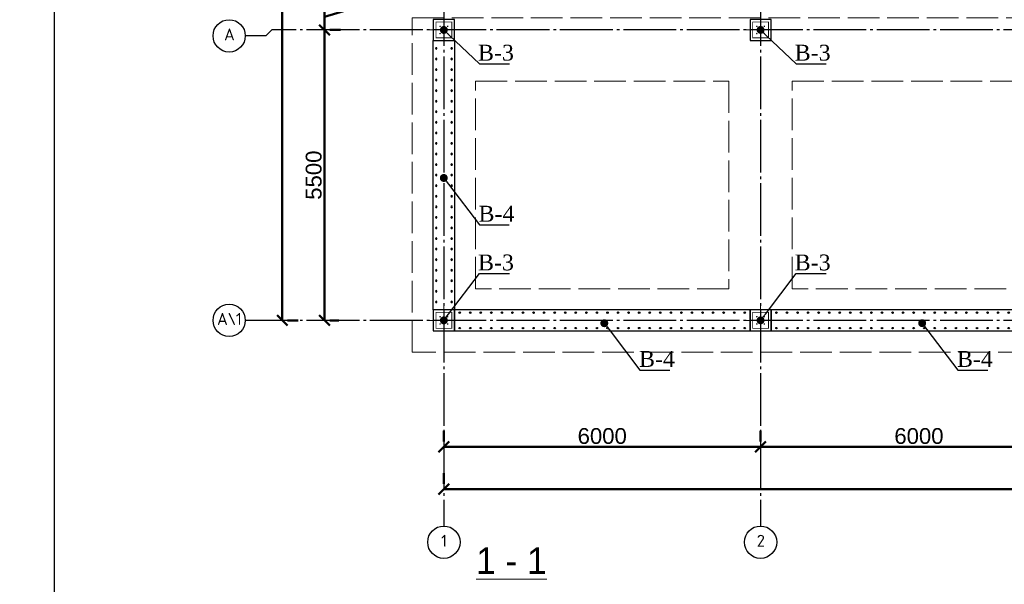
# Model space of a CAD drawing. Header units: millimetres. Extents: x -33345 to 4712671, y -3392 to 121473.
# Tile 162 of 256: x 899429 to 918082, y 59599 to 70292. Entities that reach past the tile are written whole.
import ezdxf
from ezdxf import colors
from ezdxf.entities.mleader import LeaderData, LeaderLine
from ezdxf.enums import TextEntityAlignment as Align
from ezdxf.math import Vec2, Vec3

# ---------------------------------------------------------------- set-up
doc = ezdxf.new("R2010")
doc.units = ezdxf.units.MM
for name, pattern in [('ACAD_ISO02W100', [15, 12, -3]), ('CENTER2', [28.575, 19.05, -3.175, 3.175, -3.175]), ('ГОСТ 2.303 5', [24, 20, -1.5, 1, -1.5])]:
    doc.linetypes.add(name, pattern=pattern)
doc.layers.add('00-Axes', color=1, linetype='CENTER2')
doc.layers.add('HA', color=9, linetype='Continuous')
for name, color, linetype, lineweight in [('ACO-текст', 7, 'Continuous', 20), ('Lina', 7, 'Continuous', 20), ('армирование', 150, 'Continuous', 50), ('КЖ Текст', 250, 'Continuous', 15)]:
    doc.layers.add(name, color=color, linetype=linetype, lineweight=lineweight)
doc.styles.add('ISO', font='isocpeui.ttf')
doc.styles.add('ISOCPEUR_1.00', font='isocpeui.ttf')
doc.styles.get("Standard").update_dxf_attribs({"font": 'arial.ttf'})
doc.styles.add('Times New Roman', font='times.ttf')
doc.styles.add('X-U-RW-01$0$StyleROMANS', font='GOTHIC.TTF')
doc.dimstyles.new('ISO-25$0', dxfattribs={"dimtxt": 300, "dimasz": 200, "dimexe": 100, "dimexo": 300, "dimgap": 50, "dimtad": 1, "dimdec": 0, "dimtxsty": 'Standard', "dimblk": 'OBLIQUE', "dimcen": 250, "dimadec": 0, "dimazin": 0, "dimtfac": 1, "dimtdec": 0, "dimtmove": 0, "dimatfit": 3, "dimldrblk": 'OBLIQUE', "dimfxl": 1.25, "dimarcsym": 0})

# ---------------------------------------------------------------- blocks, each defined once
blk = doc.blocks.new('_Oblique')
at = {"color": 0, "linetype": 'ByBlock', "lineweight": -2}
blk.add_line((-0.5, -0.5), (0.5, 0.5), dxfattribs=at)
blk = doc.blocks.new('*D266')
at = {"color": 0, "lineweight": -2, "transparency": 16777216}
for p, q in [((-17273, -4026), (-17273, -4226)), ((-11273, -4026), (-11273, -4226)), ((-17273, -4326), (-11273, -4326))]:
    blk.add_line(p, q, dxfattribs=at)
at = {"layer": 'Defpoints', "color": 0, "lineweight": 30, "transparency": 16777216}
for p in [(-17273, -4326), (-11273, -4326), (-11273, -4326)]:
    blk.add_point(p, dxfattribs=at)
at = {"color": 0, "lineweight": -2, "transparency": 16777216, "xscale": 200, "yscale": 200, "zscale": 200, "rotation": 180}
blk.add_blockref('_Oblique', (-17273, -4326), dxfattribs=at)
at = {"color": 0, "lineweight": -2, "transparency": 16777216, "xscale": 200, "yscale": 200, "zscale": 200}
blk.add_blockref('_Oblique', (-11273, -4326), dxfattribs=at)
at = {"color": 0, "lineweight": 0, "transparency": 16777216, "insert": (-14273, -4123), "char_height": 300, "attachment_point": 5}
blk.add_mtext('6000', dxfattribs=at)
blk = doc.blocks.new('*D267')
at = {"color": 0, "lineweight": -2, "transparency": 16777216}
for p, q in [((-11273, -4026), (-11273, -4226)), ((-5273, -4026), (-5273, -4226)), ((-11273, -4326), (-5273, -4326))]:
    blk.add_line(p, q, dxfattribs=at)
at = {"layer": 'Defpoints', "color": 0, "lineweight": 30, "transparency": 16777216}
for p in [(-11273, -4326), (-5273, -4326), (-5273, -4326)]:
    blk.add_point(p, dxfattribs=at)
at = {"color": 0, "lineweight": -2, "transparency": 16777216, "xscale": 200, "yscale": 200, "zscale": 200, "rotation": 180}
blk.add_blockref('_Oblique', (-11273, -4326), dxfattribs=at)
at = {"color": 0, "lineweight": -2, "transparency": 16777216, "xscale": 200, "yscale": 200, "zscale": 200}
blk.add_blockref('_Oblique', (-5273, -4326), dxfattribs=at)
at = {"color": 0, "lineweight": 0, "transparency": 16777216, "insert": (-8273, -4123), "char_height": 300, "attachment_point": 5}
blk.add_mtext('6000', dxfattribs=at)
blk = doc.blocks.new('*D276')
at = {"color": 0, "lineweight": -2, "transparency": 16777216}
for p, q in [((-17273, -4826), (-17273, -5026)), ((42127, -4826), (42127, -5026)), ((42127, -5126), (-17273, -5126))]:
    blk.add_line(p, q, dxfattribs=at)
at = {"layer": 'Defpoints', "color": 0, "lineweight": 30, "transparency": 16777216}
for p in [(-17273, -5126), (-17273, -5126), (42127, -5126)]:
    blk.add_point(p, dxfattribs=at)
at = {"color": 0, "lineweight": -2, "transparency": 16777216, "xscale": 200, "yscale": 200, "zscale": 200, "rotation": 180}
blk.add_blockref('_Oblique', (-17273, -5126), dxfattribs=at)
at = {"color": 0, "lineweight": -2, "transparency": 16777216, "xscale": 200, "yscale": 200, "zscale": 200}
blk.add_blockref('_Oblique', (42127, -5126), dxfattribs=at)
at = {"color": 0, "lineweight": 0, "transparency": 16777216, "insert": (12427, -4923), "char_height": 300, "attachment_point": 5}
blk.add_mtext('59400', dxfattribs=at)
blk = doc.blocks.new('*D278')
at = {"color": 0, "lineweight": -2, "transparency": 16777216}
for p, q in [((-20334, 16069), (-20334, -1931)), ((-20034, 16069), (-20234, 16069)), ((-20034, -1931), (-20234, -1931))]:
    blk.add_line(p, q, dxfattribs=at)
at = {"layer": 'Defpoints', "color": 0, "lineweight": 30, "transparency": 16777216}
for p in [(-20334, 16069), (-20334, -1931), (-20334, -1931)]:
    blk.add_point(p, dxfattribs=at)
at = {"color": 0, "lineweight": -2, "transparency": 16777216, "xscale": 200, "yscale": 200, "zscale": 200}
for p, rotation in [((-20334, 16069), 90), ((-20334, -1931), 270)]:
    blk.add_blockref('_Oblique', p, dxfattribs=dict(at, rotation=rotation))
at = {"color": 0, "lineweight": 0, "transparency": 16777216, "insert": (-20538, 7069), "char_height": 300, "attachment_point": 5, "rotation": 90}
blk.add_mtext('18000', dxfattribs=at)
blk = doc.blocks.new('*D281')
at = {"color": 0, "lineweight": -2, "transparency": 16777216}
for p, q in [((-19534, 3569), (-19534, -1931)), ((-19234, 3569), (-19434, 3569)), ((-19263, -1931), (-19434, -1931))]:
    blk.add_line(p, q, dxfattribs=at)
at = {"layer": 'Defpoints', "color": 0, "lineweight": 30, "transparency": 16777216}
for p in [(-19534, 3569), (-19563, -1931), (-19534, -1931)]:
    blk.add_point(p, dxfattribs=at)
at = {"color": 0, "lineweight": -2, "transparency": 16777216, "xscale": 200, "yscale": 200, "zscale": 200}
for p, rotation in [((-19534, 3569), 90), ((-19534, -1931), 270)]:
    blk.add_blockref('_Oblique', p, dxfattribs=dict(at, rotation=rotation))
at = {"color": 0, "lineweight": 0, "transparency": 16777216, "insert": (-19738, 819), "char_height": 300, "attachment_point": 5, "rotation": 90}
blk.add_mtext('5500', dxfattribs=at)
blk = doc.blocks.new('*D279')
at = {"color": 0, "lineweight": -2, "transparency": 16777216}
for p, q in [((-18899, 4010), (-18899, 4772)), ((-19533, 3569), (-19533, 4069)), ((-19533, 3819), (-18899, 4010)), ((-19233, 4069), (-19433, 4069)), ((-19234, 3569), (-19433, 3569))]:
    blk.add_line(p, q, dxfattribs=at)
at = {"layer": 'Defpoints', "color": 0, "lineweight": 30, "transparency": 16777216}
for p in [(-19533, 4069), (-19533, 4069), (-19534, 3569)]:
    blk.add_point(p, dxfattribs=at)
at = {"color": 0, "lineweight": -2, "transparency": 16777216, "xscale": 200, "yscale": 200, "zscale": 200}
for p, rotation in [((-19533, 4069), 90), ((-19533, 3569), 270)]:
    blk.add_blockref('_Oblique', p, dxfattribs=dict(at, rotation=rotation))
at = {"color": 0, "lineweight": 0, "transparency": 16777216, "insert": (-19102, 4391), "char_height": 300, "attachment_point": 5, "rotation": 90}
blk.add_mtext('500', dxfattribs=at)
blk = doc.blocks.new('column')
at = {"lineweight": 0}
for points in [[(-68, 56, -1), (-68, 86, -1)], [(68, 56, 1), (68, 86, 1)], [(-68, -56, 1), (-68, -86, 1)], [(68, -56, -1), (68, -86, -1)]]:
    blk.add_hatch(color=0, dxfattribs=at).paths.add_polyline_path(points)
at = {"color": 0, "lineweight": 0}
for p, q in [((0, 300), (0, -300)), ((300, 0), (-300, 0))]:
    blk.add_line(p, q, dxfattribs=at)
at = {"lineweight": 30}
blk.add_lwpolyline([(-200, 200), (200, 200), (200, -200), (-200, -200)], close=True, dxfattribs=at)
at = {"color": 0, "lineweight": 0, "const_width": 15}
blk.add_lwpolyline([(150, -150), (150, 150), (-150, 150), (-150, -150)], close=True, dxfattribs=at)
blk = doc.blocks.new('awe4tD')
at = {"layer": 'Lina', "lineweight": 30, "ltscale": 10}
blk.add_lwpolyline([(-44239515, 22734878), (-44312815, 22734878), (-44312815, 22775878), (-44239515, 22775878)], close=True, dxfattribs=at)
blk = doc.blocks.new('_Dot')
at = {"color": 0, "linetype": 'ByBlock', "lineweight": -2}
blk.add_line((-0.5, 0), (-1, 0), dxfattribs=at)
at = {"color": 0, "linetype": 'ByBlock', "const_width": 0.5}
blk.add_lwpolyline([(-0.25, 0, 1), (0.25, 0, 1)], format="xyb", close=True, dxfattribs=at)
blk = doc.blocks.new('*U1083')
at = {"layer": 'армирование', "color": 1, "lineweight": 30, "ltscale": 4}
for centre in [(0, 146), (0, -146)]:
    blk.add_circle(centre, 13.5, dxfattribs=at)
blk = doc.blocks.new('*U1084')
at = {"color": 0, "linetype": 'ByBlock', "lineweight": -2, "transparency": 16777216}
for p in [(0, 0), (200, 0), (400, 0), (600, 0), (800, 0), (1000, 0), (1200, 0), (1400, 0), (1600, 0), (1800, 0), (2000, 0), (2200, 0), (2400, 0), (2600, 0), (2800, 0), (3000, 0), (3200, 0), (3400, 0), (3600, 0), (3800, 0), (4000, 0), (4200, 0), (4400, 0), (4600, 0), (4800, 0), (5000, 0), (5200, 0), (5400, 0)]:
    blk.add_blockref('*U1083', p, dxfattribs=at)
blk = doc.blocks.new('*U1085')
at = {"layer": 'армирование', "color": 1, "lineweight": 30, "ltscale": 4}
for centre in [(0, 146), (0, -146)]:
    blk.add_circle(centre, 13.5, dxfattribs=at)
blk = doc.blocks.new('*U1086')
at = {"color": 0, "linetype": 'ByBlock', "lineweight": -2, "transparency": 16777216}
for p in [(0, 0), (200, 0), (400, 0), (600, 0), (800, 0), (1000, 0), (1200, 0), (1400, 0), (1600, 0), (1800, 0), (2000, 0), (2200, 0), (2400, 0), (2600, 0), (2800, 0), (3000, 0), (3200, 0), (3400, 0), (3600, 0), (3800, 0), (4000, 0), (4200, 0), (4400, 0), (4600, 0), (4800, 0), (5000, 0), (5200, 0), (5400, 0)]:
    blk.add_blockref('*U1085', p, dxfattribs=at)
blk = doc.blocks.new('*U1091')
at = {"layer": 'армирование', "color": 1, "lineweight": 30, "ltscale": 4}
for centre in [(0, 146), (0, -146)]:
    blk.add_circle(centre, 13.5, dxfattribs=at)
blk = doc.blocks.new('*U1092')
at = {"color": 0, "linetype": 'ByBlock', "lineweight": -2, "transparency": 16777216}
for p in [(0, 0), (200, 0), (400, 0), (600, 0), (800, 0), (1000, 0), (1200, 0), (1400, 0), (1600, 0), (1800, 0), (2000, 0), (2200, 0), (2400, 0), (2600, 0), (2800, 0), (3000, 0), (3200, 0), (3400, 0), (3600, 0), (3800, 0), (4000, 0), (4200, 0), (4400, 0), (4600, 0), (4800, 0)]:
    blk.add_blockref('*U1091', p, dxfattribs=at)
blk = doc.blocks.new('gfffggfsre')
at = {"layer": '00-Axes', "color": 251, "linetype": 'ГОСТ 2.303 5', "ltscale": 50, "true_color": 0x636466}
for points in [[(-17273, 16269.4), (-17273, -5825.8)], [(-11273, 16269.4), (-11273, -5825.8)], [(42327, 3569.4), (-20533.9, 3569.4), (-20643.6, 3457.5), (-21034.5, 3457.5)], [(42327, -1930.6), (-21034.5, -1930.6)]]:
    blk.add_lwpolyline(points, dxfattribs=at)
at = {"layer": '00-Axes', "color": 219, "linetype": 'ByBlock', "ltscale": 100, "true_color": 0x642165}
for centre in [(-21340.4, 3457.5), (-21340.4, -1930.6), (-17273, -6131.8), (-11273, -6131.8)]:
    blk.add_circle(centre, 306, dxfattribs=at)
at = {"layer": '00-Axes', "color": 219, "linetype": 'ByBlock', "ltscale": 100, "true_color": 0x642165, "char_height": 226.059, "attachment_point": 1, "style": 'ISOCPEUR_1.00'}
for s, insert in [('\\pxqc;{\\fISOCPEUR|b0|i0|c204|p34;А}', (-21721.6, 3597.3)), ('\\pxqc;{\\fISOCPEUR|b0|i0|c204|p34;А\\\\1}', (-21721.6, -1790.8)), ('\\pxqc;{\\fISOCPEUR|b0|i0|c204|p34;1}', (-17654.2, -5991.9)), ('\\pxqc;{\\fISOCPEUR|b0|i0|c204|p34;2}', (-11654.2, -5991.9))]:
    blk.add_mtext_dynamic_manual_height_columns(s, width=772.479, gutter_width=706.4, heights=[0], dxfattribs=dict(at, insert=insert))
at = {"color": 18, "lineweight": 0, "true_color": 0x000000}
for base, p1, p2, picture, middle in [((-20334.5, -1930.6), (-20334.5, 16069.4), (-20334.5, -1930.6), '*D278', (-20537.6, 7069.4)), ((-19534.5, -1930.6), (-19534.5, 3569.4), (-19563.2, -1930.6), '*D281', (-19737.6, 819.4))]:
    dim = blk.add_linear_dim(base=base, p1=p1, p2=p2, angle=90, dimstyle='ISO-25$0', dxfattribs=at)
    dim.commit()
    dim.dimension.update_dxf_attribs({"geometry": picture, "text_midpoint": middle})
dim = blk.add_linear_dim(base=(-19533.2, 4069.4), p1=(-19534.5, 3569.4), p2=(-19533.2, 4069.4), angle=90, dimstyle='ISO-25$0', override={"dimtmove": 1}, dxfattribs=at)
dim.commit()
dim.dimension.update_dxf_attribs({"geometry": '*D279', "text_midpoint": (-19101.9, 4059.8)})
for base, p1, p2, picture, middle in [((-11273, -4325.8), (-17273, -4325.8), (-11273, -4325.8), '*D266', (-14273, -4122.6)), ((-5273, -4325.8), (-11273, -4325.8), (-5273, -4325.8), '*D267', (-8273, -4122.6)), ((-17273, -5125.8), (42127, -5125.8), (-17273, -5125.8), '*D276', (12427, -4922.6))]:
    dim = blk.add_linear_dim(base=base, p1=p1, p2=p2, dimstyle='ISO-25$0', dxfattribs=at)
    dim.commit()
    dim.dimension.update_dxf_attribs({"geometry": picture, "text_midpoint": middle})

msp = doc.modelspace()

# ---------------------------------------------------------------- linework, layer by layer
at = {"color": 5, "linetype": 'ACAD_ISO02W100', "lineweight": 15, "ltscale": 50}
for points in [[(906864.523, 70328.107), (926064.523, 70328.107), (926064.523, 67398.107), (926064.523, 67398.107), (926064.523, 63998.107), (906864.523, 63998.107)], [(908064.523, 69128.107), (912864.523, 69128.107), (912864.523, 65198.107), (908064.523, 65198.107)], [(914064.523, 69128.107), (918864.523, 69128.107), (918864.523, 65198.107), (914064.523, 65198.107)]]:
    msp.add_lwpolyline(points, close=True, dxfattribs=at)
at = {"layer": 'HA', "color": 250, "lineweight": 30, "ltscale": 100}
for points in [[(907264.523, 69898.107), (907664.523, 69898.107), (907664.523, 64798.107), (907264.523, 64798.107)], [(913264.523, 64798.107), (907664.523, 64798.107), (907664.523, 64398.107), (913264.523, 64398.107)], [(919264.523, 64798.107), (913664.523, 64798.107), (913664.523, 64398.107), (919264.523, 64398.107)]]:
    msp.add_lwpolyline(points, close=True, dxfattribs=at)

# ---------------------------------------------------------------- block references
msp.add_blockref('awe4tD', (45212903.28, -22689876.566))
at = {"color": 244, "lineweight": 50, "true_color": 0x991b1e}
msp.add_blockref('gfffggfsre', (924737.559, 66528.7), dxfattribs=at)
at = {"xscale": -1, "rotation": 270}
for p in [(907464.523, 70098.107), (913464.523, 70098.107), (907464.523, 64598.107), (913464.523, 64598.107)]:
    msp.add_blockref('column', p, dxfattribs=at)
at = {"color": 0, "lineweight": 13, "xscale": -1, "rotation": 90}
msp.add_blockref('*U1092', (907466.466, 69748.107), dxfattribs=at)
at = {"color": 0, "lineweight": 13}
for name, p in [('*U1086', (907764.523, 64598.107)), ('*U1084', (913764.523, 64598.107))]:
    msp.add_blockref(name, p, dxfattribs=at)

# ---------------------------------------------------------------- texts
at = {"insert": (351439.431, 62275.551), "char_height": 500, "width": 9875.6458, "attachment_point": 1, "style": 'ISO'}
msp.add_mtext('\\pi4343.31532;{\\LА-А\\P\\pi0;Армирование приямка. M 1:20}', dxfattribs=at)
at = {"layer": 'ACO-текст', "style": 'X-U-RW-01$0$StyleROMANS'}
msp.add_text('%%U1 - 1', height=500, dxfattribs=at).set_placement((908744.378, 59796.845), align=Align.CENTER)
at = {"layer": 'КЖ Текст', "color": 0, "insert": (830207.795, 51638.146), "char_height": 300, "width": 9524.17303, "attachment_point": 5, "style": 'X-U-RW-01$0$StyleROMANS'}
msp.add_mtext('\\pi-588.87,l600,t600;1.^IДанный лист читать совместно с л. \\P2.^IВязку поперечных стержней (хомутов) во всех пересечениях с рабочей арматурой проводить отожжённой стальной проволокой диаметром 0.8-1.2мм. \\P3.^IКонцы поперечных стержней (хомутов) заводить в тело бетона на длину не менее 50мм.\\P4.^IКонцы продольных стержней заанкеровать в торцевые колонны на длину 40d (d-длина арматурного стержня).\\P5.^IМарка стали для арматуры АIII и АI должно быть 25Г2С или 35ГС по ГОСТ 14098-91\\P{\\A1;\\C256;6.^IПосле распалубливания боковые и верхние поверхности фундамента, соприкасающиеся с грунтом, обклеить полиизолом выступающими снизу фундамента. }', dxfattribs=at)

# ---------------------------------------------------------------- leaders
ml = msp.add_multileader_mtext('Standard')
ml.set_content('\\pxt11;В-3', color=256, style='Times New Roman')
ml.set_leader_properties()
ml.set_arrow_properties(name='DOT')
ml.build(insert=Vec2(0, 0))
ml.multileader.update_dxf_attribs({"has_dogleg": 0, "text_left_attachment_type": 6, "text_right_attachment_type": 6, "dogleg_length": 0.36, "arrow_head_size": 150})
ctx = ml.context
ctx.base_point, ctx.char_height, ctx.arrow_head_size, ctx.plane_origin = Vec3(908139.276, 69457.702), 300, 150, Vec3(904529.503, 73707.522)
ctx.left_attachment, ctx.right_attachment, ctx.text_align_type = 6, 6, 1
notes = []
notes.append((ctx, [(0, (1, 1, 0), (908138.916, 69457.702), (1, 0), 0.36, [(1, [(907464.523, 70098.107)], 0, [])])]))
ctx.mtext.insert, ctx.mtext.width, ctx.mtext.alignment, ctx.mtext.flow_direction = Vec3(908451.442, 69817.702), 558.68226, 2, 5
ml = msp.add_multileader_mtext('Standard')
ml.set_content('\\pxt11;В-3', color=256, style='Times New Roman')
ml.set_leader_properties()
ml.set_arrow_properties(name='DOT')
ml.build(insert=Vec2(0, 0))
ml.multileader.update_dxf_attribs({"has_dogleg": 0, "text_left_attachment_type": 6, "text_right_attachment_type": 6, "dogleg_length": 0.36, "arrow_head_size": 150})
ctx = ml.context
ctx.base_point, ctx.char_height, ctx.arrow_head_size, ctx.plane_origin = Vec3(914139.276, 69457.702), 300, 150, Vec3(910529.503, 73707.522)
ctx.left_attachment, ctx.right_attachment, ctx.text_align_type = 6, 6, 1
notes.append((ctx, [(0, (1, 1, 0), (914138.916, 69457.702), (1, 0), 0.36, [(1, [(913464.523, 70098.107)], 0, [])])]))
ctx.mtext.insert, ctx.mtext.width, ctx.mtext.alignment, ctx.mtext.flow_direction = Vec3(914451.442, 69817.702), 558.68226, 2, 5
ml = msp.add_multileader_mtext('Standard')
ml.set_content('\\pxt11;В-4', color=256, style='Times New Roman')
ml.set_leader_properties()
ml.set_arrow_properties(name='DOT')
ml.build(insert=Vec2(0, 0))
ml.multileader.update_dxf_attribs({"has_dogleg": 0, "text_left_attachment_type": 6, "text_right_attachment_type": 6, "dogleg_length": 0.36, "arrow_head_size": 150})
ctx = ml.context
ctx.base_point, ctx.char_height, ctx.arrow_head_size, ctx.plane_origin = Vec3(908138.379, 66407.743), 300, 150, Vec3(904528.606, 70903.837)
ctx.left_attachment, ctx.right_attachment, ctx.text_align_type = 6, 6, 1
notes.append((ctx, [(0, (1, 1, 0), (908138.019, 66407.743), (1, 0), 0.36, [(1, [(907463.626, 67294.421)], 0, [])])]))
ctx.mtext.insert, ctx.mtext.width, ctx.mtext.alignment, ctx.mtext.flow_direction = Vec3(908461.251, 66767.743), 558.68226, 2, 5
ml = msp.add_multileader_mtext('Standard')
ml.set_content('\\pxt11;В-3', color=256, style='Times New Roman')
ml.set_leader_properties()
ml.set_arrow_properties(name='DOT')
ml.build(insert=Vec2(0, 0))
ml.multileader.update_dxf_attribs({"has_dogleg": 0, "text_left_attachment_type": 6, "text_right_attachment_type": 6, "dogleg_length": 0.36, "arrow_head_size": 150})
ctx = ml.context
ctx.base_point, ctx.char_height, ctx.arrow_head_size, ctx.plane_origin = Vec3(908139.276, 65484.786), 300, 150, Vec3(904529.503, 60988.692)
ctx.left_attachment, ctx.right_attachment, ctx.text_align_type = 6, 6, 1
notes.append((ctx, [(0, (1, 1, 0), (908138.916, 65484.786), (1, 0), 0.36, [(1, [(907464.523, 64598.107)], 0, [])])]))
ctx.mtext.insert, ctx.mtext.width, ctx.mtext.alignment, ctx.mtext.flow_direction = Vec3(908451.442, 65844.786), 558.68226, 2, 5
ml = msp.add_multileader_mtext('Standard')
ml.set_content('\\pxt11;В-3', color=256, style='Times New Roman')
ml.set_leader_properties()
ml.set_arrow_properties(name='DOT')
ml.build(insert=Vec2(0, 0))
ml.multileader.update_dxf_attribs({"has_dogleg": 0, "text_left_attachment_type": 6, "text_right_attachment_type": 6, "dogleg_length": 0.36, "arrow_head_size": 150})
ctx = ml.context
ctx.base_point, ctx.char_height, ctx.arrow_head_size, ctx.plane_origin = Vec3(914139.276, 65484.786), 300, 150, Vec3(910529.503, 60988.692)
ctx.left_attachment, ctx.right_attachment, ctx.text_align_type = 6, 6, 1
notes.append((ctx, [(0, (1, 1, 0), (914138.916, 65484.786), (1, 0), 0.36, [(1, [(913464.523, 64598.107)], 0, [])])]))
ctx.mtext.insert, ctx.mtext.width, ctx.mtext.alignment, ctx.mtext.flow_direction = Vec3(914451.442, 65844.786), 558.68226, 2, 5
ml = msp.add_multileader_mtext('Standard')
ml.set_content('\\pxt11;В-4', color=256, style='Times New Roman')
ml.set_leader_properties()
ml.set_arrow_properties(name='DOT')
ml.build(insert=Vec2(0, 0))
ml.multileader.update_dxf_attribs({"has_dogleg": 0, "text_left_attachment_type": 6, "text_right_attachment_type": 6, "dogleg_length": 0.36, "arrow_head_size": 150})
ctx = ml.context
ctx.base_point, ctx.char_height, ctx.arrow_head_size, ctx.plane_origin = Vec3(911178.801, 63657.279), 300, 150, Vec3(907569.027, 68153.373)
ctx.left_attachment, ctx.right_attachment, ctx.text_align_type = 6, 6, 1
notes.append((ctx, [(0, (1, 1, 0), (911178.441, 63657.279), (1, 0), 0.36, [(1, [(910504.048, 64543.958)], 0, [])])]))
ctx.mtext.insert, ctx.mtext.width, ctx.mtext.alignment, ctx.mtext.flow_direction = Vec3(911501.673, 64017.279), 558.68226, 2, 5
ml = msp.add_multileader_mtext('Standard')
ml.set_content('\\pxt11;В-4', color=256, style='Times New Roman')
ml.set_leader_properties()
ml.set_arrow_properties(name='DOT')
ml.build(insert=Vec2(0, 0))
ml.multileader.update_dxf_attribs({"has_dogleg": 0, "text_left_attachment_type": 6, "text_right_attachment_type": 6, "dogleg_length": 0.36, "arrow_head_size": 150})
ctx = ml.context
ctx.base_point, ctx.char_height, ctx.arrow_head_size, ctx.plane_origin = Vec3(917201.221, 63657.279), 300, 150, Vec3(913591.448, 68153.373)
ctx.left_attachment, ctx.right_attachment, ctx.text_align_type = 6, 6, 1
notes.append((ctx, [(0, (1, 1, 0), (917200.861, 63657.279), (1, 0), 0.36, [(1, [(916526.469, 64543.958)], 0, [])])]))
ctx.mtext.insert, ctx.mtext.width, ctx.mtext.alignment, ctx.mtext.flow_direction = Vec3(917524.094, 64017.279), 558.68226, 2, 5
for ctx, leaders in notes:
    for number, flags, end, landing, length, lines in leaders:
        leader = LeaderData()
        leader.index, (leader.has_last_leader_line, leader.has_dogleg_vector, leader.attachment_direction) = number, flags
        leader.last_leader_point, leader.dogleg_vector, leader.dogleg_length = Vec3(end), Vec3(landing), length
        for number, points, colour, breaks in lines:
            line = LeaderLine()
            line.index, line.vertices, line.color, line.breaks = number, Vec3.list(points), colors.encode_raw_color(colour), breaks
            leader.lines.append(line)
        ctx.leaders.append(leader)

doc.saveas('drawing.dxf')
